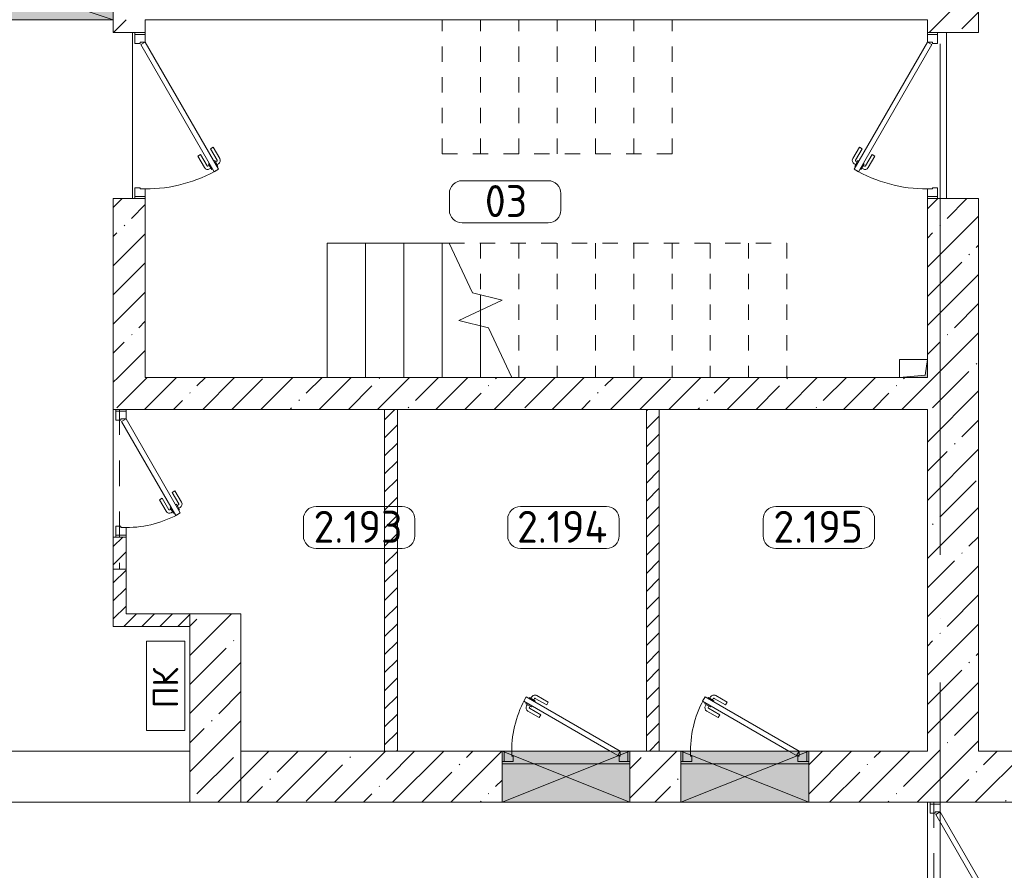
# Model space of a CAD drawing. Header units: millimetres. Extents: x -32229 to 291619, y -13689 to 125138.
# Tile 9 of 256: x -2072 to 5637, y 35442 to 42100. Entities that reach past the tile are written whole.
import ezdxf

# ---------------------------------------------------------------- set-up
doc = ezdxf.new("R2010")
doc.units = ezdxf.units.MM
for name, pattern in [('2_Пунктир_ 0_6 мм', [240, 120, -120]), ('3_ Штрих_ 1 х 1 мм', [400, 200, -200]), ('ADSK_Линия сетки', [5000, 4000, -500, 0, -500]), ('ADSK_Сверху', [900, 600, -300]), ('Штриховая', [1000, 600, -400])]:
    doc.linetypes.add(name, pattern=pattern)
for name, color, linetype, lineweight in [('A-____-NOTE-TEXT', 7, 'Continuous', 18), ('A-AREA-____-IDEN', 7, 'Continuous', 9), ('A-DOOR-____-MCUT', 7, 'Continuous', 9), ('A-DOOR-____-OTLN', 7, 'Continuous', 18), ('A-DOOR-FRAM-MCUT', 7, 'Continuous', 9), ('A-DOOR-OPNG-OTLN', 7, 'Continuous', 18), ('A-FLOR-____-OTLN', 7, 'Continuous', 18), ('A-GLAZ-____-MCUT', 7, 'Continuous', 9), ('A-GLAZ-____-OTLN', 7, 'Continuous', 18), ('A-WALL-____-MCUT', 7, 'Continuous', 40), ('A-WALL-____-PATT', 7, 'Continuous', 40), ('I-WALL-____-MCUT', 7, 'Continuous', 40), ('M-EQPM-____-OTLN', 7, 'Continuous', 18), ('S-BEAM-____-OTLN', 7, 'Continuous', 18), ('S-COLS-____-MCUT', 7, 'Continuous', 40), ('S-COLS-____-OTLN', 7, 'Continuous', 18), ('S-GRID-____-OTLN', 7, 'Continuous', 9), ('S-STRS-____-MBND', 7, 'ADSK_Сверху', 18), ('S-STRS-____-OTLN', 7, 'Continuous', 18)]:
    doc.layers.add(name, color=color, linetype=linetype, lineweight=lineweight)
doc.styles.add('GOST Common', font='GOST_Common.ttf', dxfattribs={"height": 200})
doc.styles.add('GOST Common_9', font='GOST_Common.ttf', dxfattribs={"height": 250})
pattern_1 = [(45, (0, 0), (-70.71068, 70.71068), [])]
pattern_2 = [(45, (0, 0), (-228.0985, 228.0985), []), (45, (228.1, 0), (-228.0985, 228.0985), [403.225, -80.645, 6.706, -73.939])]

# ---------------------------------------------------------------- blocks, each defined once
blk = doc.blocks.new('АР_Дверь однопольная - 1000х2100h_850__Кладовая-4711757--02 ЭМ')
at = {"layer": 'A-DOOR-____-MCUT', "color": 253, "lineweight": 13, "true_color": 0xaaaaaa}
for p, q in [((311.1, 475), (-425, 50)), ((331.1, 440.4), (311.1, 475)), ((-405, 15.4), (331.1, 440.4)), ((-425, 50), (-405, 15.4))]:
    blk.add_line(p, q, dxfattribs=at)
at = {"layer": 'A-DOOR-____-OTLN', "color": 253, "lineweight": 5, "true_color": 0xaaaaaa}
for p, q in [((138.9, 433.3), (227.7, 484.6)), ((151.4, 411.7), (240.2, 462.9)), ((285.5, 469.4), (242.2, 444.4)), ((274.6, 463.2), (268.6, 473.6)), ((289.5, 462.5), (285.5, 469.4)), ((151.4, 411.7), (138.9, 433.3)), ((242.2, 444.4), (246.2, 437.5)), ((253, 450.7), (247, 461.1)), ((270.2, 395.9), (266.2, 402.9)), ((313.5, 420.9), (270.2, 395.9)), ((281, 402.2), (287, 391.8)), ((302.6, 414.7), (308.7, 404.3)), ((309.5, 427.9), (313.5, 420.9)), ((196.4, 333.7), (285.2, 385)), ((196.4, 333.7), (208.9, 312.1)), ((208.9, 312.1), (297.7, 363.3))]:
    blk.add_line(p, q, dxfattribs=at)
for centre, radius, start, end in [((242.7, 458.6), 30, 30, 120), ((242.7, 458.6), 4.99, 30, 120), ((-425, 50), 850, 360, 30), ((282.7, 389.3), 4.99, 300, 30), ((282.7, 389.3), 30, 300, 30)]:
    blk.add_arc(centre, radius, start, end, dxfattribs=at)
at = {"layer": 'A-DOOR-FRAM-MCUT', "color": 253, "lineweight": 13, "true_color": 0xaaaaaa}
for p, q in [((-485, 50), (-500, 50)), ((-425, 50), (-485, 50)), ((-485, 50), (-485, -30)), ((-425, 10), (-425, 50)), ((-415, 10), (-425, 10)), ((-415, -30), (-415, 10)), ((425, 10), (415, 10)), ((415, 10), (415, -30)), ((485, 50), (425, 50)), ((425, 50), (425, 10)), ((485, -30), (485, 50)), ((485, 50), (500, 50)), ((-485, -30), (-500, -30)), ((-485, -30), (-415, -30)), ((415, -30), (485, -30)), ((485, -30), (500, -30))]:
    blk.add_line(p, q, dxfattribs=at)
blk = doc.blocks.new('КР-Проем - Настраиваемый-1563426--02 ЭМ')
at = {"layer": 'A-DOOR-OPNG-OTLN', "color": 253, "lineweight": 13, "true_color": 0xaaaaaa}
for p, q in [((-900, 200), (-600, 200)), ((-600, 200), (900, 200)), ((-900, -200), (-600, -200)), ((-600, -200), (900, -200))]:
    blk.add_line(p, q, dxfattribs=at)
blk = doc.blocks.new('АР_Отверстие прямоугольное - ОВВ-4095065--02 ЭМ')
at = {"layer": 'A-GLAZ-____-OTLN', "lineweight": 13, "true_color": 0xf0f0f0}
blk.add_hatch(color=7, dxfattribs=at).paths.add_polyline_path([(725, -200), (725, 200), (-475, 200), (-475, -200)])
at = {"layer": 'A-GLAZ-____-MCUT', "color": 253, "lineweight": 13, "true_color": 0xaaaaaa}
for p, q in [((-475, 200), (-475, -200)), ((725, 200), (725, -200))]:
    blk.add_line(p, q, dxfattribs=at)
at = {"layer": 'A-GLAZ-____-OTLN', "color": 253, "lineweight": 5, "true_color": 0xaaaaaa}
for p, q in [((725, 200), (-475, -200)), ((-475, 200), (725, -200))]:
    blk.add_line(p, q, dxfattribs=at)
at = {"layer": 'A-GLAZ-____-OTLN', "color": 253, "lineweight": 13, "true_color": 0xaaaaaa}
for p, q in [((725, 200), (-475, 200)), ((-475, 200), (-475, -200)), ((725, -200), (725, 200)), ((-475, -200), (725, -200))]:
    blk.add_line(p, q, dxfattribs=at)
blk = doc.blocks.new('АР_Дверь однопольная - 1300х2100h_лест__лифт_ холл-4726233--02 ЭМ')
at = {"layer": 'A-DOOR-____-MCUT', "color": 253, "lineweight": 13, "true_color": 0xaaaaaa}
for p, q in [((-420.9, 775), (-440.9, 740.4)), ((575, 200), (-420.9, 775)), ((-440.9, 740.4), (555, 165.4)), ((555, 165.4), (575, 200))]:
    blk.add_line(p, q, dxfattribs=at)
at = {"layer": 'A-DOOR-____-OTLN', "color": 253, "lineweight": 5, "true_color": 0xaaaaaa}
for p, q in [((-384.5, 763.2), (-378.4, 773.6)), ((-248.7, 733.3), (-337.5, 784.6)), ((-419.3, 727.9), (-423.3, 720.9)), ((-423.3, 720.9), (-380, 695.9)), ((-412.5, 714.7), (-418.5, 704.3)), ((-399.3, 762.5), (-395.3, 769.4)), ((-390.8, 702.2), (-396.8, 691.8)), ((-395.3, 769.4), (-352, 744.4)), ((-380, 695.9), (-376, 702.9)), ((-362.8, 750.7), (-356.8, 761.1)), ((-352, 744.4), (-356, 737.5)), ((-261.2, 711.7), (-350, 762.9)), ((-261.2, 711.7), (-248.7, 733.3)), ((-318.7, 612.1), (-407.5, 663.3)), ((-306.2, 633.7), (-395, 685)), ((-306.2, 633.7), (-318.7, 612.1))]:
    blk.add_line(p, q, dxfattribs=at)
for centre, radius, start, end in [((575, 200), 1150, 150, 180), ((-352.5, 758.6), 30, 60, 150), ((-392.5, 689.3), 30, 150, 240), ((-352.5, 758.6), 4.99, 60, 150), ((-392.5, 689.3), 4.99, 150, 240)]:
    blk.add_arc(centre, radius, start, end, dxfattribs=at)
at = {"layer": 'A-DOOR-FRAM-MCUT', "color": 253, "lineweight": 13, "true_color": 0xaaaaaa}
for p, q in [((-635, 200), (-650, 200)), ((-575, 200), (-635, 200)), ((-635, 200), (-635, 120)), ((-575, 160), (-575, 200)), ((-565, 160), (-575, 160)), ((-565, 120), (-565, 160)), ((575, 160), (565, 160)), ((565, 160), (565, 120)), ((635, 200), (575, 200)), ((575, 200), (575, 160)), ((635, 120), (635, 200)), ((635, 200), (650, 200)), ((-635, 120), (-650, 120)), ((-635, 120), (-565, 120)), ((565, 120), (635, 120)), ((635, 120), (650, 120))]:
    blk.add_line(p, q, dxfattribs=at)
blk = doc.blocks.new('АР_Дверь однопольная - 1300х2100h_лест__лифт_ холл-4726085--02 ЭМ')
at = {"layer": 'A-DOOR-____-MCUT', "color": 253, "lineweight": 13, "true_color": 0xaaaaaa}
for p, q in [((420.9, 700), (-575, 125)), ((440.9, 665.4), (420.9, 700)), ((-555, 90.4), (440.9, 665.4)), ((-575, 125), (-555, 90.4))]:
    blk.add_line(p, q, dxfattribs=at)
at = {"layer": 'A-DOOR-____-OTLN', "color": 253, "lineweight": 5, "true_color": 0xaaaaaa}
for p, q in [((248.7, 658.3), (337.5, 709.6)), ((395.3, 694.4), (352, 669.4)), ((384.5, 688.2), (378.4, 698.6)), ((399.3, 687.5), (395.3, 694.4)), ((261.2, 636.7), (248.7, 658.3)), ((261.2, 636.7), (350, 687.9)), ((352, 669.4), (356, 662.5)), ((362.8, 675.7), (356.8, 686.1)), ((380, 620.9), (376, 627.9)), ((423.3, 645.9), (380, 620.9)), ((390.8, 627.2), (396.8, 616.8)), ((412.5, 639.7), (418.5, 629.3)), ((419.3, 652.9), (423.3, 645.9)), ((306.2, 558.7), (395, 610)), ((306.2, 558.7), (318.7, 537.1)), ((318.7, 537.1), (407.5, 588.3))]:
    blk.add_line(p, q, dxfattribs=at)
for centre, radius, start, end in [((352.5, 683.6), 30, 30, 120), ((-575, 125), 1150, 360, 30), ((352.5, 683.6), 4.99, 30, 120), ((392.5, 614.3), 4.99, 300, 30), ((392.5, 614.3), 30, 300, 30)]:
    blk.add_arc(centre, radius, start, end, dxfattribs=at)
at = {"layer": 'A-DOOR-FRAM-MCUT', "color": 253, "lineweight": 13, "true_color": 0xaaaaaa}
for p, q in [((-635, 125), (-650, 125)), ((-575, 125), (-635, 125)), ((-635, 125), (-635, 45)), ((-575, 85), (-575, 125)), ((-565, 85), (-575, 85)), ((-565, 45), (-565, 85)), ((575, 85), (565, 85)), ((565, 85), (565, 45)), ((635, 125), (575, 125)), ((575, 125), (575, 85)), ((635, 45), (635, 125)), ((635, 125), (650, 125)), ((-635, 45), (-650, 45)), ((-635, 45), (-565, 45)), ((565, 45), (635, 45)), ((635, 45), (650, 45))]:
    blk.add_line(p, q, dxfattribs=at)
blk = doc.blocks.new('АР_Дверь однопольная - 1000х2100h_850__Кладовая-4711541--02 ЭМ')
at = {"layer": 'A-DOOR-____-MCUT', "color": 253, "lineweight": 13, "true_color": 0xaaaaaa}
for p, q in [((-311.1, 625), (-331.1, 590.4)), ((425, 200), (-311.1, 625)), ((-331.1, 590.4), (345, 200)), ((345, 200), (405, 165.4)), ((405, 165.4), (425, 200))]:
    blk.add_line(p, q, dxfattribs=at)
at = {"layer": 'A-DOOR-____-OTLN', "color": 253, "lineweight": 5, "true_color": 0xaaaaaa}
for p, q in [((-289.5, 612.5), (-285.5, 619.4)), ((-285.5, 619.4), (-242.2, 594.4)), ((-274.6, 613.2), (-268.6, 623.6)), ((-138.9, 583.3), (-227.7, 634.6)), ((-309.5, 577.9), (-313.5, 570.9)), ((-313.5, 570.9), (-270.2, 545.9)), ((-302.6, 564.7), (-308.7, 554.3)), ((-281, 552.2), (-287, 541.8)), ((-270.2, 545.9), (-266.2, 552.9)), ((-253, 600.7), (-247, 611.1)), ((-242.2, 594.4), (-246.2, 587.5)), ((-151.4, 561.7), (-240.2, 612.9)), ((-151.4, 561.7), (-138.9, 583.3)), ((-208.9, 462.1), (-297.7, 513.3)), ((-196.4, 483.7), (-285.2, 535)), ((-196.4, 483.7), (-208.9, 462.1))]:
    blk.add_line(p, q, dxfattribs=at)
for centre, radius, start, end in [((425, 200), 850, 150, 180), ((-242.7, 608.6), 30, 60, 150), ((-282.7, 539.3), 30, 150, 240), ((-282.7, 539.3), 4.99, 150, 240), ((-242.7, 608.6), 4.99, 60, 150)]:
    blk.add_arc(centre, radius, start, end, dxfattribs=at)
at = {"layer": 'A-DOOR-FRAM-MCUT', "color": 253, "lineweight": 13, "true_color": 0xaaaaaa}
for p, q in [((-485, 200), (-500, 200)), ((-425, 200), (-485, 200)), ((-485, 200), (-485, 120)), ((-425, 160), (-425, 200)), ((-415, 160), (-425, 160)), ((-415, 120), (-415, 160)), ((425, 160), (415, 160)), ((415, 160), (415, 120)), ((485, 200), (425, 200)), ((425, 200), (425, 160)), ((485, 120), (485, 200)), ((485, 200), (500, 200)), ((-485, 120), (-500, 120)), ((-485, 120), (-415, 120)), ((415, 120), (485, 120)), ((485, 120), (500, 120))]:
    blk.add_line(p, q, dxfattribs=at)
blk = doc.blocks.new('АР_Канал вертикальный прямоугольный - ПК-3252217--02 ЭМ')
at = {"layer": 'M-EQPM-____-OTLN', "color": 253, "lineweight": 13, "true_color": 0xaaaaaa}
for p, q in [((350, 150), (-350, 150)), ((-350, 150), (-350, -150)), ((-350, -150), (-350, 150)), ((-350, 150), (350, 150)), ((350, -150), (350, 150)), ((350, 150), (350, -150)), ((-350, -150), (350, -150)), ((350, -150), (-350, -150))]:
    blk.add_line(p, q, dxfattribs=at)
blk = doc.blocks.new('АР_Канал вертикальный прямоугольный - ОВ-5314187--02 ЭМ')
at = {"layer": 'M-EQPM-____-OTLN', "lineweight": 13, "true_color": 0xe2e2e2}
blk.add_hatch(color=254, dxfattribs=at).paths.add_polyline_path([(-110, 70), (-110, -70), (-92, 52), (110, 70)])
at = {"layer": 'M-EQPM-____-OTLN', "color": 253, "lineweight": 13, "true_color": 0xaaaaaa}
for p, q in [((110, 70), (-110, 70)), ((-110, 70), (-110, -70)), ((110, 70), (-110, 70)), ((-110, 70), (-110, -70)), ((-110, -70), (-110, 70)), ((-110, 70), (110, 70)), ((-110, -70), (-92, 52)), ((-110, -70), (-92, 52)), ((-92, 52), (110, 70)), ((-92, 52), (110, 70)), ((110, -70), (110, 70)), ((110, 70), (110, -70)), ((-110, -70), (110, -70)), ((110, -70), (-110, -70))]:
    blk.add_line(p, q, dxfattribs=at)
blk = doc.blocks.new('АР_Отверстие прямоугольное - ОВВ-4082200--02 ЭМ')
at = {"layer": 'A-GLAZ-____-OTLN', "lineweight": 13, "true_color": 0xf0f0f0}
blk.add_hatch(color=7, dxfattribs=at).paths.add_polyline_path([(-375, 200), (-375, -200), (625, -200), (625, 200)])
at = {"layer": 'A-GLAZ-____-MCUT', "color": 253, "lineweight": 13, "true_color": 0xaaaaaa}
for p, q in [((-375, 200), (-375, -200)), ((625, 200), (625, -200))]:
    blk.add_line(p, q, dxfattribs=at)
at = {"layer": 'A-GLAZ-____-OTLN', "color": 253, "lineweight": 5, "true_color": 0xaaaaaa}
for p, q in [((625, 200), (-375, -200)), ((-375, 200), (625, -200))]:
    blk.add_line(p, q, dxfattribs=at)
at = {"layer": 'A-GLAZ-____-OTLN', "color": 253, "lineweight": 13, "true_color": 0xaaaaaa}
for p, q in [((625, 200), (-375, 200)), ((-375, 200), (-375, -200)), ((625, -200), (625, 200)), ((-375, -200), (625, -200))]:
    blk.add_line(p, q, dxfattribs=at)
blk = doc.blocks.new('АР_Перемычка - 100_Уx1_75x5__Оп_0_125x80x5_-250-6145371--02 ЭМ')
at = {"layer": 'S-BEAM-____-OTLN', "color": 9, "linetype": '3_ Штрих_ 1 х 1 мм', "lineweight": 15, "true_color": 0xc4c4c4}
for p, q in [((-500, 50), (-500, -50)), ((750, 50), (750, -50)), ((-500, 0), (750, 0))]:
    blk.add_line(p, q, dxfattribs=at)
blk = doc.blocks.new('Наметкина 10_РД_АР_П_отсоединено_rvt-1--02 ЭМ')
at = {"layer": 'A-WALL-____-PATT', "lineweight": 5, "true_color": 0xaaaaaa}
h = blk.add_hatch(dxfattribs=at)
h.set_pattern_fill('FP_3', color=253, style=0, pattern_type=2)
h.set_pattern_definition(pattern_2)
h.paths.add_polyline_path([(5435.3, 36375), (5435.3, 40700), (5035.3, 40700), (5035.3, 36375)])
h.paths.add_polyline_path([(5435.3, 42000), (5435.3, 42500), (5035.3, 42500), (5035.3, 42000)])
h = blk.add_hatch(dxfattribs=at)
h.set_pattern_fill('FP_3', color=253, style=0, pattern_type=2)
h.set_pattern_definition(pattern_2)
h.paths.add_polyline_path([(-1339.7, 39300), (-1089.7, 39300), (-1089.7, 40700), (-1339.7, 40700)])
h.paths.add_polyline_path([(-1089.7, 42000), (-1089.7, 42100), (-1339.7, 42100), (-1339.7, 42000)])
h = blk.add_hatch(dxfattribs=at)
h.set_pattern_fill('FP_3', color=253, style=0, pattern_type=2)
h.set_pattern_definition(pattern_2)
h.paths.add_polyline_path([(5035.3, 39050), (5035.3, 39300), (-1339.7, 39300), (-1339.7, 39050), (4739, 39050)])
h = blk.add_hatch(dxfattribs=at)
h.set_pattern_fill('FP_2', color=253, style=0, pattern_type=2)
h.set_pattern_definition(pattern_1)
h.paths.add_polyline_path([(885.3, 36375), (885.3, 39050), (785.3, 39050), (785.3, 36375)])
h = blk.add_hatch(dxfattribs=at)
h.set_pattern_fill('FP_2', color=253, style=0, pattern_type=2)
h.set_pattern_definition(pattern_1)
h.paths.add_polyline_path([(2935.3, 36375), (2935.3, 39050), (2835.3, 39050), (2835.3, 36375)])
h = blk.add_hatch(dxfattribs=at)
h.set_pattern_fill('FP_2', color=253, style=0, pattern_type=2)
h.set_pattern_definition(pattern_1)
h.paths.add_polyline_path([(-1239.7, 37350), (-1239.7, 38050), (-1339.7, 38050), (-1339.7, 37350)])
h = blk.add_hatch(dxfattribs=at)
h.set_pattern_fill('FP_2', color=253, style=0, pattern_type=2)
h.set_pattern_definition(pattern_1)
h.paths.add_polyline_path([(-739.7, 37350), (-739.7, 37450), (-1239.7, 37450), (-1239.7, 37350)])
h = blk.add_hatch(dxfattribs=at)
h.set_pattern_fill('FP_3', color=253, style=0, pattern_type=2)
h.set_pattern_definition(pattern_2)
h.paths.add_polyline_path([(9685.3, 35975), (9685.3, 36375), (4105.3, 36375), (4105.3, 35975), (7401, 35975)])
h.paths.add_polyline_path([(3105.3, 35975), (3105.3, 36375), (2705.3, 36375), (2705.3, 35975)])
h.paths.add_polyline_path([(-339.7, 35975), (1705.3, 35975), (1705.3, 36375), (-339.7, 36375)])
at = {"layer": 'S-COLS-____-OTLN', "lineweight": 5, "true_color": 0xaaaaaa}
h = blk.add_hatch(dxfattribs=at)
h.set_pattern_fill('FP_3', color=253, style=0, pattern_type=2)
h.set_pattern_definition(pattern_2)
h.paths.add_polyline_path([(-739.7, 35975), (-339.7, 35975), (-339.7, 37450), (-739.7, 37450), (-739.7, 37088)])
at = {"layer": 'A-FLOR-____-OTLN', "color": 253, "lineweight": 13, "true_color": 0xaaaaaa}
for p, q in [((-1339.7, 42000), (-1339.7, 42100)), ((-1189.7, 40700), (-1189.7, 42000)), ((-1189.7, 42000), (-1189.7, 40700)), ((5185.3, 40700), (5185.3, 42000)), ((5185.3, 42000), (5185.3, 40700)), ((-1339.7, 38050), (-1339.7, 39050)), ((-1339.7, 39050), (-1339.7, 38050)), ((1705.3, 36375), (1705.3, 36275)), ((2705.3, 36275), (2705.3, 36375)), ((3105.3, 36375), (3105.3, 36275)), ((4105.3, 36275), (4105.3, 36375)), ((2705.3, 36275), (1705.3, 36275)), ((1705.3, 36275), (1705.3, 35975)), ((1705.3, 36275), (2705.3, 36275)), ((2705.3, 35975), (2705.3, 36275)), ((4105.3, 36275), (3105.3, 36275)), ((3105.3, 36275), (3105.3, 35975)), ((3105.3, 36275), (4105.3, 36275)), ((4105.3, 35975), (4105.3, 36275)), ((5035.3, 34975), (5035.3, 35975)), ((5035.3, 35975), (5035.3, 34975))]:
    blk.add_line(p, q, dxfattribs=at)
at = {"layer": 'A-WALL-____-MCUT', "color": 253, "lineweight": 13, "true_color": 0xaaaaaa}
for p, q in [((5435.3, 42000), (5435.3, 42500)), ((-2539.7, 42100), (-1339.7, 42100)), ((-1339.7, 42100), (-1339.7, 42000)), ((-1089.7, 42100), (5035.3, 42100)), ((-1089.7, 42000), (-1089.7, 42100)), ((5035.3, 42100), (5035.3, 42000)), ((-1339.7, 42000), (-1089.7, 42000)), ((5035.3, 42000), (5435.3, 42000)), ((-1339.7, 40700), (-1339.7, 39300)), ((-1089.7, 40700), (-1339.7, 40700)), ((-1089.7, 39300), (-1089.7, 40700)), ((5035.3, 40700), (5035.3, 39440)), ((5435.3, 40700), (5035.3, 40700)), ((5435.3, 36375), (5435.3, 40700)), ((-1339.7, 39300), (-1339.7, 39050)), ((4815.3, 39300), (-1089.7, 39300)), ((-1339.7, 39050), (5035.3, 39050)), ((5035.3, 39050), (5035.3, 36375)), ((785.3, 36375), (-339.7, 36375)), ((-339.7, 36375), (-339.7, 35975)), ((1705.3, 36375), (885.3, 36375)), ((1705.3, 35975), (1705.3, 36375)), ((2835.3, 36375), (2705.3, 36375)), ((2705.3, 36375), (2705.3, 35975)), ((3105.3, 36375), (2935.3, 36375)), ((3105.3, 35975), (3105.3, 36375)), ((5035.3, 36375), (4105.3, 36375)), ((4105.3, 36375), (4105.3, 35975)), ((8985.3, 36375), (5435.3, 36375)), ((-339.7, 35975), (1705.3, 35975)), ((2705.3, 35975), (3105.3, 35975)), ((4105.3, 35975), (9685.3, 35975))]:
    blk.add_line(p, q, dxfattribs=at)
at = {"layer": 'A-WALL-____-MCUT', "color": 253, "lineweight": 15, "true_color": 0xaaaaaa}
for p, q in [((785.3, 36375), (885.3, 36375)), ((2835.3, 36375), (2935.3, 36375))]:
    blk.add_line(p, q, dxfattribs=at)
at = {"layer": 'I-WALL-____-MCUT', "color": 253, "lineweight": 13, "true_color": 0xaaaaaa}
for p, q in [((785.3, 39050), (785.3, 36375)), ((885.3, 39050), (785.3, 39050)), ((885.3, 36375), (885.3, 39050)), ((2835.3, 39050), (2835.3, 36375)), ((2935.3, 39050), (2835.3, 39050)), ((2935.3, 36375), (2935.3, 39050)), ((-1339.7, 38050), (-1339.7, 37350)), ((-1239.7, 38050), (-1339.7, 38050)), ((-1239.7, 37450), (-1239.7, 38050)), ((-739.7, 37450), (-1239.7, 37450)), ((-739.7, 37350), (-739.7, 37450)), ((-1339.7, 37350), (-1239.7, 37350)), ((-1239.7, 37350), (-739.7, 37350))]:
    blk.add_line(p, q, dxfattribs=at)
at = {"layer": 'S-COLS-____-MCUT', "color": 253, "lineweight": 15, "true_color": 0xaaaaaa}
for p, q in [((-339.7, 37450), (-739.7, 37450)), ((-739.7, 37450), (-739.7, 35975)), ((-339.7, 35975), (-339.7, 37450)), ((-739.7, 35975), (-339.7, 35975))]:
    blk.add_line(p, q, dxfattribs=at)
at = {"layer": 'S-STRS-____-MBND', "color": 253, "linetype": '2_Пунктир_ 0_6 мм', "lineweight": 13, "true_color": 0xaaaaaa}
for p, q in [((1235.3, 41050), (1235.3, 42100)), ((3035.3, 42100), (1235.3, 42100)), ((1535.3, 41050), (1535.3, 42100)), ((1535.3, 41050), (1535.3, 42100)), ((1835.3, 41050), (1835.3, 42100)), ((1835.3, 41050), (1835.3, 42100)), ((2135.3, 41050), (2135.3, 42100)), ((2135.3, 41050), (2135.3, 42100)), ((2435.3, 41050), (2435.3, 42100)), ((2435.3, 41050), (2435.3, 42100)), ((2735.3, 41050), (2735.3, 42100)), ((2735.3, 41050), (2735.3, 42100)), ((3035.3, 41050), (3035.3, 42100)), ((3035.3, 41050), (3035.3, 42100)), ((3035.3, 41050), (1235.3, 41050)), ((1290.5, 40350), (3935.3, 40350)), ((1535.3, 40350), (1535.3, 39945.5)), ((1535.3, 40350), (1535.3, 39945.5)), ((1835.3, 40350), (1835.3, 39300)), ((1835.3, 40350), (1835.3, 39300)), ((2135.3, 40350), (2135.3, 39300)), ((2135.3, 40350), (2135.3, 39300)), ((2435.3, 40350), (2435.3, 39300)), ((2435.3, 40350), (2435.3, 39300)), ((2735.3, 40350), (2735.3, 39300)), ((2735.3, 40350), (2735.3, 39300)), ((3035.3, 40350), (3035.3, 39300)), ((3035.3, 40350), (3035.3, 39300)), ((3335.3, 40350), (3335.3, 39300)), ((3335.3, 40350), (3335.3, 39300)), ((3635.3, 40350), (3635.3, 39300)), ((3635.3, 40350), (3635.3, 39300)), ((3935.3, 40350), (3935.3, 39300)), ((1535.3, 39825), (1535.3, 39704.5)), ((1535.3, 39825), (1535.3, 39704.5)), ((1835.3, 39300), (3935.3, 39300))]:
    blk.add_line(p, q, dxfattribs=at)
at = {"layer": 'S-STRS-____-MBND', "color": 253, "linetype": 'Continuous', "lineweight": 13, "true_color": 0xaaaaaa}
for p, q in [((1471.9, 39961), (1290.5, 40350)), ((1705.2, 39904.2), (1471.9, 39961)), ((1365.4, 39745.8), (1705.2, 39904.2)), ((1598.7, 39689.1), (1365.4, 39745.8)), ((1780.1, 39300), (1598.7, 39689.1))]:
    blk.add_line(p, q, dxfattribs=at)
at = {"layer": 'S-STRS-____-OTLN', "color": 253, "lineweight": 13, "true_color": 0xaaaaaa}
for p, q in [((335.3, 40350), (335.3, 39300)), ((335.3, 40350), (635.3, 40350)), ((635.3, 40350), (935.3, 40350)), ((635.3, 40350), (635.3, 39300)), ((935.3, 40350), (1235.3, 40350)), ((935.3, 40350), (935.3, 39300)), ((1235.3, 40350), (1290.5, 40350)), ((1235.3, 40350), (1235.3, 39300)), ((1535.3, 39945.5), (1535.3, 39825)), ((1535.3, 39704.5), (1535.3, 39300))]:
    blk.add_line(p, q, dxfattribs=at)
at = {"layer": 'S-STRS-____-OTLN', "color": 253, "linetype": 'Штриховая', "lineweight": 13, "true_color": 0xaaaaaa}
for p, q in [((335.3, 40350), (335.3, 39300)), ((635.3, 40350), (635.3, 39300)), ((935.3, 40350), (935.3, 39300)), ((1235.3, 40350), (1235.3, 39300)), ((1535.3, 39945.5), (1535.3, 39825)), ((1535.3, 39704.5), (1535.3, 39300))]:
    blk.add_line(p, q, dxfattribs=at)
at = {"layer": 'A-DOOR-____-OTLN', "color": 253, "lineweight": 13, "true_color": 0xaaaaaa}
for name, p, rotation in [('АР_Дверь однопольная - 1300х2100h_лест__лифт_ холл-4726085--02 ЭМ', (-1214.7, 41350), 269.9999999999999), ('АР_Дверь однопольная - 1300х2100h_лест__лифт_ холл-4726233--02 ЭМ', (5235.3, 41350), 89.99999999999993), ('АР_Дверь однопольная - 1000х2100h_850__Кладовая-4711757--02 ЭМ', (-1289.7, 38550), 270), ('АР_Дверь однопольная - 1000х2100h_850__Кладовая-4711757--02 ЭМ', (5085.3, 35475), 270)]:
    blk.add_blockref(name, p, dxfattribs=dict(at, rotation=rotation))
for name, p in [('АР_Дверь однопольная - 1000х2100h_850__Кладовая-4711541--02 ЭМ', (2205.3, 36175)), ('АР_Дверь однопольная - 1000х2100h_850__Кладовая-4711541--02 ЭМ', (3605.3, 36175)), ('КР-Проем - Настраиваемый-1563426--02 ЭМ', (-1639.7, 36175))]:
    blk.add_blockref(name, p, dxfattribs=at)
at = {"layer": 'A-GLAZ-____-OTLN', "color": 253, "lineweight": 13, "true_color": 0xaaaaaa}
blk.add_blockref('АР_Отверстие прямоугольное - ОВВ-4095065--02 ЭМ', (-2064.7, 42300), dxfattribs=at)
at = {"layer": 'A-GLAZ-____-OTLN', "color": 253, "lineweight": 13, "true_color": 0xaaaaaa, "rotation": 180}
for p in [(2330.3, 36175), (3730.3, 36175)]:
    blk.add_blockref('АР_Отверстие прямоугольное - ОВВ-4082200--02 ЭМ', p, dxfattribs=at)
at = {"layer": 'M-EQPM-____-OTLN', "color": 253, "lineweight": 13, "true_color": 0xaaaaaa}
for name, p, rotation in [('АР_Канал вертикальный прямоугольный - ОВ-5314187--02 ЭМ', (4925.3, 39370), 180), ('АР_Канал вертикальный прямоугольный - ПК-3252217--02 ЭМ', (-929.7, 36886.7), 270)]:
    blk.add_blockref(name, p, dxfattribs=dict(at, rotation=rotation))
at = {"layer": 'S-BEAM-____-OTLN', "color": 253, "lineweight": 13, "true_color": 0xaaaaaa, "rotation": 270}
for p in [(-1289.7, 38550), (5085.3, 35475)]:
    blk.add_blockref('АР_Перемычка - 100_Уx1_75x5__Оп_0_125x80x5_-250-6145371--02 ЭМ', p, dxfattribs=at)
at = {"layer": 'A-____-NOTE-TEXT', "color": 253, "lineweight": 5, "true_color": 0xaaaaaa, "insert": (-1030.9, 36711.8), "char_height": 200, "width": 384.81, "attachment_point": 1, "rotation": 90, "style": 'GOST Common'}
blk.add_mtext('ПК', dxfattribs=at)
blk = doc.blocks.new('Марка помещения 2 - Марка помещения 2-1605974--02 ЭМ')
at = {"layer": 'A-AREA-____-IDEN', "color": 253, "true_color": 0xaaaaaa}
for p, q in [((-1.797, 0.841), (1.569, 0.841)), ((-2.297, -0.309), (-2.297, 0.341)), ((2.069, 0.341), (2.069, -0.309)), ((1.569, -0.809), (-1.797, -0.809))]:
    blk.add_line(p, q, dxfattribs=at)
for centre, start, end in [((-1.797, 0.341), 90, 180), ((1.569, 0.341), 0, 90), ((-1.797, -0.309), 180, 270), ((1.569, -0.309), 270, 360)]:
    blk.add_arc(centre, 0.5, start, end, dxfattribs=at)

msp = doc.modelspace()

# ---------------------------------------------------------------- linework, layer by layer
at = {"layer": 'S-GRID-____-OTLN', "color": 253, "linetype": 'ADSK_Линия сетки', "true_color": 0xaaaaaa}
msp.add_line((5135.3, -12088.9), (5135.3, 125138.4), dxfattribs=at)

# ---------------------------------------------------------------- block references
at = {"lineweight": 5}
msp.add_blockref('Наметкина 10_РД_АР_П_отсоединено_rvt-1--02 ЭМ', (0, 0), dxfattribs=at)
at = {"layer": 'A-AREA-____-IDEN', "color": 253, "true_color": 0xaaaaaa, "xscale": 199.9999999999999, "yscale": 199.9999999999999, "zscale": 199.9999999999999}
for p in [(1751.7, 40671.5), (608.2, 38122), (2208.2, 38122), (4208.2, 38122)]:
    msp.add_blockref('Марка помещения 2 - Марка помещения 2-1605974--02 ЭМ', p, dxfattribs=at)

# ---------------------------------------------------------------- texts
at = {"layer": 'A-AREA-____-IDEN', "color": 253, "true_color": 0xaaaaaa, "char_height": 250, "attachment_point": 1, "style": 'GOST Common_9'}
for s, insert, width in [('03', (1570.2, 40805.3), 448.945), ('2.193', (228.7, 38255.8), 929.957), ('2.194', (1821.7, 38255.8), 945.991), ('2.195', (3828.7, 38255.8), 929.957)]:
    msp.add_mtext(s, dxfattribs=dict(at, insert=insert, width=width))

doc.saveas('drawing.dxf')
